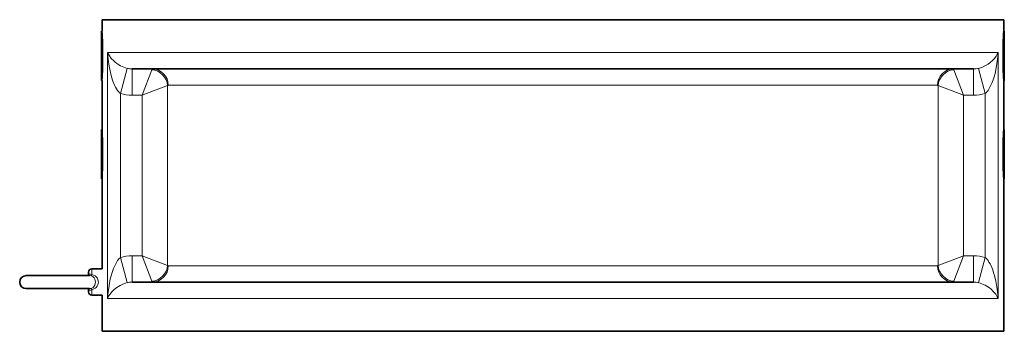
# Model space of a CAD drawing. Extents: x 71 to 1097, y 24 to 796.
# Tile 1 of 9: x 71 to 371, y 373 to 468. Entities that reach past the tile are written whole.
import ezdxf

# ---------------------------------------------------------------- set-up
doc = ezdxf.new("R2010")
doc.units = 0

msp = doc.modelspace()

# ---------------------------------------------------------------- linework, layer by layer
at = {"color": 7, "lineweight": 35}
for p, q in [((95.95, 468), (167.53, 468)), ((167.53, 468), (370.95, 468)), ((105.12, 453), (169.92, 453)), ((169.92, 453), (361.77, 453)), ((95.95, 419.5), (95.95, 392)), ((370.95, 419.5), (370.95, 373)), ((105.12, 388), (169.92, 388)), ((169.92, 388), (361.77, 388)), ((95.95, 373), (167.53, 373)), ((167.53, 373), (370.95, 373))]:
    msp.add_line(p, q, dxfattribs=at)
at = {"color": 7, "lineweight": 35, "ltscale": 0.0875}
for p, q in [((95.95, 468), (95.95, 464.5)), ((370.95, 468), (370.95, 464.5))]:
    msp.add_line(p, q, dxfattribs=at)
at = {"color": 7, "lineweight": 35, "ltscale": 0.022953}
for p, q in [((95.76, 463.58), (95.76, 464.5)), ((371.14, 450.42), (371.14, 449.5)), ((95.76, 433.58), (95.76, 434.5)), ((371.14, 420.42), (371.14, 419.5))]:
    msp.add_line(p, q, dxfattribs=at)
at = {"color": 7, "lineweight": 35, "ltscale": 0.007111}
for p, q in [((95.96, 464.3), (95.76, 464.5)), ((370.94, 464.3), (371.14, 464.5)), ((95.96, 449.7), (95.76, 449.5)), ((370.94, 449.7), (371.14, 449.5))]:
    msp.add_line(p, q, dxfattribs=at)
at = {"color": 7, "lineweight": 35, "ltscale": 0.352047}
for p, q in [((95.76, 449.5), (95.76, 463.58)), ((371.14, 464.5), (371.14, 450.42)), ((95.76, 419.5), (95.76, 433.58)), ((371.14, 434.5), (371.14, 420.42))]:
    msp.add_line(p, q, dxfattribs=at)
at = {"color": 7, "lineweight": 13}
for p, q in [((97.66, 458), (97.66, 383)), ((97.66, 458), (167.53, 458)), ((167.53, 458), (369.24, 458)), ((369.24, 458), (369.24, 383)), ((115.96, 447.9), (115.96, 393.1)), ((116.16, 448), (175.2, 448)), ((175.2, 448), (350.74, 448)), ((350.94, 393.1), (350.94, 447.9)), ((101.61, 445.45), (101.61, 395.55)), ((108.22, 445), (108.22, 396)), ((358.67, 396), (358.67, 445)), ((365.29, 445.45), (365.29, 395.55)), ((116.16, 393), (175.2, 393)), ((175.2, 393), (350.74, 393)), ((97.66, 383), (167.53, 383)), ((167.53, 383), (369.24, 383))]:
    msp.add_line(p, q, dxfattribs=at)
at = {"color": 7, "lineweight": 13, "ltscale": 0.199595}
for p, q in [((103.64, 453.17), (101.61, 445.45)), ((363.25, 453.17), (365.29, 445.45)), ((103.64, 387.83), (101.61, 395.55)), ((363.25, 387.83), (365.29, 395.55))]:
    msp.add_line(p, q, dxfattribs=at)
at = {"color": 7, "lineweight": 13, "ltscale": 0.2}
for p, q in [((105.12, 453), (105.12, 445)), ((361.77, 453), (361.77, 445)), ((105.12, 388), (105.12, 396)), ((361.77, 388), (361.77, 396))]:
    msp.add_line(p, q, dxfattribs=at)
at = {"color": 7, "lineweight": 13, "ltscale": 0.206549}
for p, q in [((108.22, 445), (111.12, 452.74)), ((358.67, 445), (355.77, 452.74)), ((108.22, 445), (115.96, 447.9)), ((108.22, 396), (111.12, 388.26)), ((108.22, 396), (115.96, 393.1)), ((358.67, 396), (355.77, 388.26))]:
    msp.add_line(p, q, dxfattribs=at)
at = {"color": 7, "lineweight": 35, "ltscale": 0.375}
for p, q in [((95.95, 449.5), (95.95, 434.5)), ((370.95, 449.5), (370.95, 434.5))]:
    msp.add_line(p, q, dxfattribs=at)
at = {"color": 7, "lineweight": 13, "ltscale": 0.206548}
for p, q in [((358.67, 445), (350.94, 447.9)), ((358.67, 396), (350.94, 393.1))]:
    msp.add_line(p, q, dxfattribs=at)
at = {"color": 7, "lineweight": 13, "ltscale": 0.0775}
for p, q in [((105.12, 445), (108.22, 445)), ((358.67, 445), (361.77, 445)), ((105.12, 396), (108.22, 396)), ((358.67, 396), (361.77, 396))]:
    msp.add_line(p, q, dxfattribs=at)
at = {"color": 7, "lineweight": 35, "ltscale": 0.007094}
for p, q in [((95.96, 434.3), (95.76, 434.5)), ((95.96, 419.7), (95.76, 419.5))]:
    msp.add_line(p, q, dxfattribs=at)
at = {"color": 7, "lineweight": 35, "ltscale": 0.007095}
for p, q in [((370.94, 434.3), (371.14, 434.5)), ((370.94, 419.7), (371.14, 419.5))]:
    msp.add_line(p, q, dxfattribs=at)
at = {"color": 7, "lineweight": 35, "ltscale": 0.015001}
msp.add_line((91.85, 390.4), (91.85, 391), dxfattribs=at)
at = {"color": 7, "lineweight": 13, "ltscale": 0.042172}
for p, q in [((92.85, 390.31), (92.85, 392)), ((92.85, 384), (92.85, 385.69))]:
    msp.add_line(p, q, dxfattribs=at)
at = {"color": 7, "lineweight": 35, "ltscale": 0.077559}
for p, q in [((95.95, 392), (92.85, 392)), ((95.95, 384), (92.85, 384))]:
    msp.add_line(p, q, dxfattribs=at)
at = {"color": 7, "lineweight": 35, "ltscale": 0.25}
for p, q in [((72.85, 390), (82.85, 390)), ((72.85, 390), (82.85, 390)), ((72.85, 386), (82.85, 386))]:
    msp.add_line(p, q, dxfattribs=at)
at = {"color": 7, "lineweight": 35, "ltscale": 0.222469}
msp.add_line((91.75, 390), (82.85, 390), dxfattribs=at)
at = {"color": 7, "lineweight": 35, "ltscale": 0.231112}
for p, q in [((92.09, 390), (82.85, 390)), ((92.09, 386), (82.85, 386))]:
    msp.add_line(p, q, dxfattribs=at)
at = {"color": 7, "lineweight": 35, "ltscale": 0.015}
msp.add_line((91.85, 385), (91.85, 385.6), dxfattribs=at)
at = {"color": 7, "lineweight": 35, "ltscale": 0.275}
msp.add_line((95.95, 384), (95.95, 373), dxfattribs=at)
at = {"color": 7, "lineweight": 13}
for points in [[(101.61, 445.45), (101.29, 445.74), (101, 446.06), (100.7, 446.46), (100.42, 446.88), (100.1, 447.46), (99.8, 448.06), (99.3, 449.28), (98.88, 450.56), (98.53, 451.86), (98.12, 453.84), (97.84, 455.83), (97.66, 458)], [(103.64, 453.17), (103.08, 453.33), (102.56, 453.52), (101.63, 453.94), (101.05, 454.27), (100.52, 454.61), (99.99, 455.01), (99.52, 455.41), (98.79, 456.17), (98.21, 456.94), (97.9, 457.47), (97.66, 458)], [(369.24, 458), (369.01, 457.49), (368.62, 456.84), (368.14, 456.2), (367.55, 455.58), (366.85, 454.97), (366.17, 454.48), (365.4, 454.01), (364.47, 453.57), (363.89, 453.36), (363.25, 453.17)], [(369.24, 458), (369.14, 456.67), (368.91, 454.67), (368.55, 452.69), (368.31, 451.62), (368.02, 450.55), (367.74, 449.68), (367.42, 448.82), (366.87, 447.59), (366.55, 447), (366.18, 446.44), (365.91, 446.08), (365.62, 445.75), (365.29, 445.45)], [(97.66, 383), (97.82, 385), (98.09, 386.99), (98.49, 388.97), (98.74, 389.95), (99.03, 390.91), (99.48, 392.18), (100.03, 393.41), (100.35, 394), (100.72, 394.57), (101.13, 395.09), (101.61, 395.55)], [(365.29, 395.55), (365.61, 395.26), (365.9, 394.94), (366.2, 394.54), (366.47, 394.12), (366.8, 393.54), (367.09, 392.94), (367.6, 391.72), (367.89, 390.87), (368.14, 390.01), (368.56, 388.26), (368.88, 386.5), (369.06, 385.17), (369.24, 383)], [(91.85, 390.4), (91.85, 390.38), (91.86, 390.37), (91.87, 390.36), (91.89, 390.37), (91.96, 390.39), (92.26, 390.44), (92.47, 390.43), (92.85, 390.31)], [(92.6, 389.93), (92.97, 389.79), (93.29, 389.56), (93.55, 389.26), (93.76, 388.88), (93.88, 388.46), (93.92, 388)], [(93.92, 388), (93.88, 387.54), (93.75, 387.11), (93.55, 386.73), (93.22, 386.38), (92.81, 386.14), (92.6, 386.07)], [(92.85, 390.31), (93.38, 390.14), (93.87, 389.88), (94.28, 389.51), (94.53, 389.16), (94.72, 388.76), (94.82, 388.33), (94.85, 388)], [(94.85, 388), (94.8, 387.55), (94.67, 387.13), (94.47, 386.74), (94.19, 386.4), (93.86, 386.12), (93.48, 385.9), (92.85, 385.69)], [(97.66, 383), (97.98, 383.69), (98.42, 384.37), (98.97, 385.04), (99.66, 385.72), (100.5, 386.37), (101.5, 386.99), (102.28, 387.36), (103.16, 387.69), (103.64, 387.83)], [(363.25, 387.83), (363.8, 387.67), (364.31, 387.49), (365.27, 387.05), (366.09, 386.57), (366.62, 386.21), (367.09, 385.84), (367.89, 385.08), (368.51, 384.32), (368.99, 383.54), (369.24, 383)], [(92.85, 385.69), (92.55, 385.59), (92.27, 385.56), (92.03, 385.59), (91.89, 385.63), (91.87, 385.64), (91.86, 385.64), (91.86, 385.63), (91.85, 385.62), (91.85, 385.6)]]:
    msp.add_lwpolyline(points, dxfattribs=at)
at = {"color": 7, "lineweight": 35}
for centre, radius, start, end in [((-41.49, 457), 137.64, 359.9997, 3.123), ((508.39, 457), 137.64, 176.8768, 180.0003), ((-41.49, 457), 137.64, 356.877, 0.0003), ((508.39, 457), 137.64, 179.9997, 183.1232), ((-47.34, 426.99), 143.49, 0.0028, 2.9985), ((514.23, 426.99), 143.48, 177.0009, 179.9973), ((-47.34, 427.01), 143.49, 357.0015, 359.9972), ((514.23, 427.01), 143.48, 180.0027, 182.9991), ((91.04, 390.39), 0.809, 331.2318, 0.7202), ((92.85, 391), 1, 90, 180), ((72.85, 388), 2, 90, 180), ((72.85, 388), 2, 180, 270), ((91.15, 390.34), 0.689, 330.153, 338.8008), ((91.04, 385.61), 0.81, 359.28, 28.773), ((91.04, 385.61), 0.81, 359.2795, 28.7727), ((92.85, 385), 1, 180, 270)]:
    msp.add_arc(centre, radius, start, end, dxfattribs=at)
at = {"color": 7, "lineweight": 13}
for centre, radius, start, end in [((105.12, 459.32), 6.32, 256.507, 270.0532), ((361.78, 459.32), 6.32, 269.9468, 283.493), ((105.12, 458.8), 13.8, 255.2658, 270.0137), ((361.78, 458.8), 13.8, 269.9864, 284.7342), ((105.12, 382.2), 13.8, 89.9866, 104.7346), ((361.78, 382.2), 13.8, 75.2654, 90.0135), ((92.07, 388.02), 1.98, 74.3921, 89.2681), ((105.12, 381.68), 6.32, 89.9468, 103.493), ((361.78, 381.68), 6.32, 76.507, 90.0532), ((92.07, 387.98), 1.98, 270.7319, 285.6079)]:
    msp.add_arc(centre, radius, start, end, dxfattribs=at)
for centre, major_axis, ratio, start_param, end_param in [((111.42, 444.47), (0.09, -8.53), 0.098104, 3.140589, 3.390001), ((111.12, 447.9), (3.54, -3.54), 0.937045, 0.817886, 2.323704), ((111.33, 448), (0, 5), 0.965374, 4.712389, 6.283182), ((355.57, 448), (0, 5), 0.965374, 0.000003, 1.570796), ((355.77, 447.9), (3.54, 3.54), 0.937045, 0.817888, 2.323706), ((355.48, 444.47), (-0.09, -8.53), 0.098105, 2.893183, 3.142596), ((116.24, 444.8), (0.09, -3.2), 0.251168, 3.134584, 3.384029), ((350.66, 444.8), (-0.09, -3.2), 0.251167, 2.899157, 3.148601), ((111.12, 393.1), (3.54, 3.54), 0.937045, 3.959481, 5.465299), ((111.33, 393), (0, 5), 0.965374, 3.141596, 4.712389), ((116.24, 396.2), (-0.09, -3.2), 0.251167, 6.04075, 6.290194), ((350.66, 396.2), (0.09, -3.2), 0.251168, 6.276177, 6.525622), ((355.57, 393), (0, 5), 0.965374, 1.570796, 3.14159), ((355.77, 393.1), (3.54, -3.54), 0.937045, 3.959479, 5.465297), ((92.85, 390.89), (-0.267, -0.964), 0.185711, 0.102672, 0.979616), ((111.42, 396.53), (-0.09, -8.53), 0.098105, 6.034776, 6.284189), ((355.48, 396.53), (0.09, -8.53), 0.098104, 6.282182, 6.531594), ((92.85, 385.11), (0.267, -0.964), 0.18571, 2.161977, 3.038921)]:
    msp.add_ellipse(centre, major_axis=major_axis, ratio=ratio, start_param=start_param, end_param=end_param, dxfattribs=at)

doc.saveas('drawing.dxf')
